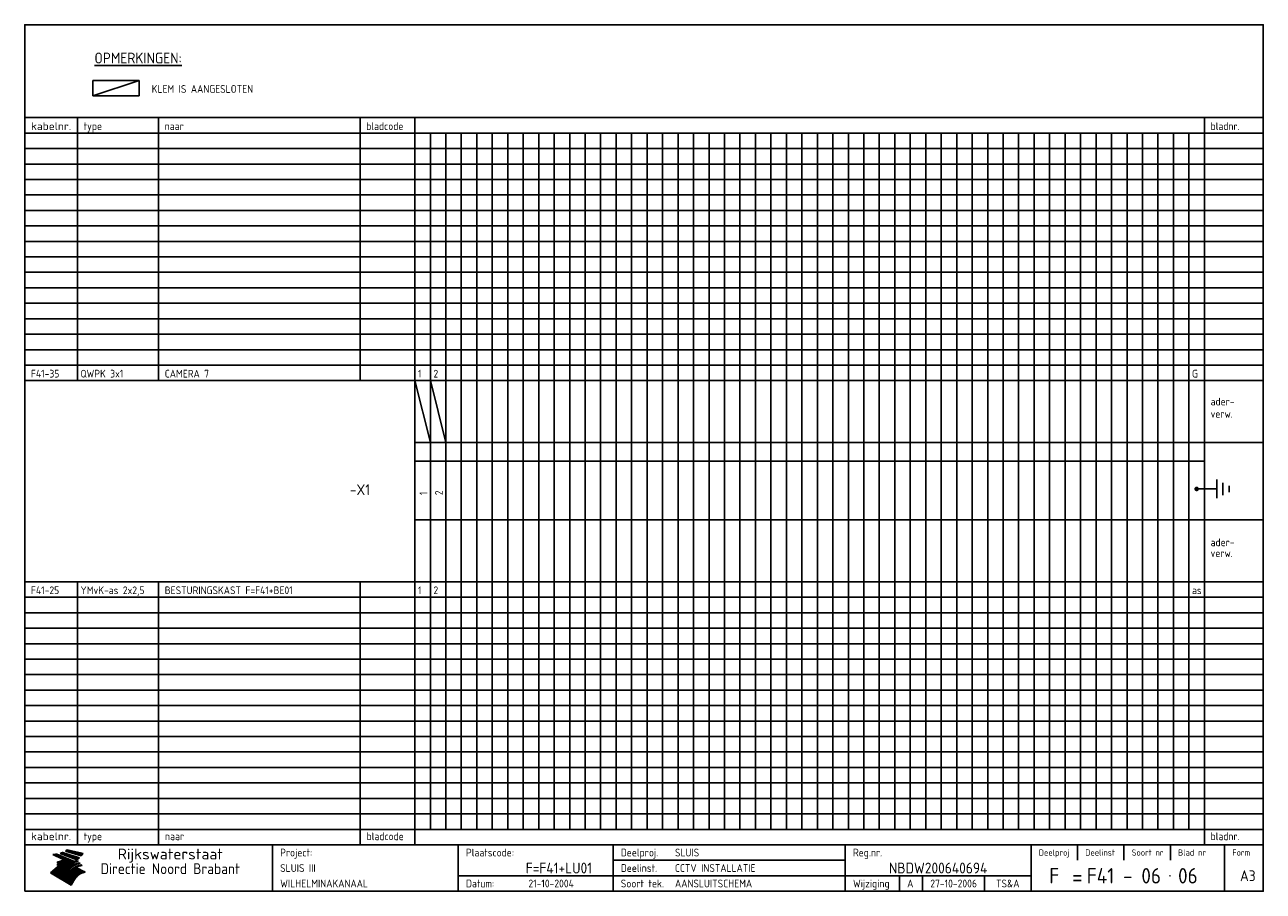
# Model space of a CAD drawing. Extents: x 10 to 410, y 10 to 290.
import ezdxf
from ezdxf.enums import TextEntityAlignment as Align

# ---------------------------------------------------------------- set-up
doc = ezdxf.new("R2010")
doc.units = 0
doc.header["$LTSCALE"] = 10
doc.header["$MEASUREMENT"] = 0
doc.layers.get('0').update_dxf_attribs({"linetype": 'CONTINUOUS'})
for name, color, linetype in [('0-25', 7, 'CONTINUOUS'), ('0-35', 2, 'CONTINUOUS'), ('0-50', 3, 'CONTINUOUS'), ('B-25', 7, 'CONTINUOUS'), ('B-35', 2, 'CONTINUOUS')]:
    doc.layers.add(name, color=color, linetype=linetype)
doc.styles.add('ISO', font='iso.shx')
doc.styles.get("Standard").update_dxf_attribs({"font": 'iso.shx'})

# ---------------------------------------------------------------- blocks, each defined once
blk = doc.blocks.new('KADER-A3')
at = {"layer": '0-25'}
for p, q in [((410, 35), (10, 35)), ((410, 30), (10, 30)), ((350, 25), (350, 20)), ((365, 25), (365, 20)), ((380, 25), (380, 20)), ((200, 20), (275, 20)), ((150, 15), (335, 15)), ((292.5, 15), (292.5, 10)), ((300, 15), (300, 10)), ((320, 15), (320, 10))]:
    blk.add_line(p, q, dxfattribs=at)
at = {"layer": '0-25', "color": 7}
for p, q in [((19.1, 21.89), (25.12, 19)), ((19.1, 21.89), (25.12, 19)), ((19.17, 21.86), (20.7, 21.86)), ((19.29, 21.8), (20.83, 21.8)), ((19.4, 21.75), (20.96, 21.75)), ((19.52, 21.69), (21.09, 21.69)), ((19.64, 21.63), (21.22, 21.63)), ((19.74, 21.92), (20.56, 21.92)), ((19.75, 21.58), (21.36, 21.58)), ((19.87, 21.52), (21.49, 21.52)), ((19.99, 21.47), (21.62, 21.47)), ((20.11, 21.41), (21.75, 21.41)), ((20.22, 21.35), (21.88, 21.35)), ((20.25, 21.97), (20.43, 21.97)), ((20.34, 21.3), (22.02, 21.3)), ((20.38, 21.99), (26.02, 19.59)), ((20.38, 21.99), (26.02, 19.59)), ((20.46, 21.24), (22.15, 21.24)), ((20.57, 21.18), (22.28, 21.18)), ((20.69, 21.13), (22.41, 21.13)), ((20.81, 21.07), (22.55, 21.07)), ((20.92, 21.02), (22.68, 21.02)), ((21.04, 20.96), (22.81, 20.96)), ((21.16, 20.9), (22.94, 20.9)), ((21.27, 20.85), (23.07, 20.85)), ((21.39, 20.79), (23.21, 20.79)), ((21.47, 22.25), (26.83, 20.19)), ((21.47, 22.25), (26.83, 20.19)), ((21.49, 22.25), (23.07, 22.25)), ((21.51, 20.73), (23.34, 20.73)), ((21.6, 22.2), (23.25, 22.2)), ((21.63, 20.68), (23.47, 20.68)), ((21.65, 22.31), (22.89, 22.31)), ((21.74, 20.62), (23.6, 20.62)), ((21.75, 22.14), (23.42, 22.14)), ((21.8, 22.37), (22.71, 22.37)), ((21.86, 20.57), (23.73, 20.57)), ((21.9, 22.08), (23.6, 22.08)), ((21.94, 22.42), (22.53, 22.42)), ((21.98, 20.51), (23.87, 20.51)), ((22.04, 22.03), (23.78, 22.03)), ((22.06, 22.48), (22.36, 22.48)), ((22.09, 20.45), (24, 20.45)), ((22.18, 22.53), (27.65, 20.8)), ((22.18, 22.53), (27.65, 20.8)), ((22.19, 21.97), (23.96, 21.97)), ((22.21, 20.4), (24.13, 20.4)), ((22.33, 20.34), (24.26, 20.34)), ((22.34, 21.92), (24.13, 21.92)), ((22.37, 20), (23.08, 20)), ((22.44, 20.28), (24.4, 20.28)), ((22.48, 21.86), (24.31, 21.86)), ((22.49, 20.06), (23.04, 20.06)), ((22.56, 20.23), (24.53, 20.23)), ((22.61, 20.12), (22.93, 20.12)), ((22.63, 21.8), (24.49, 21.8)), ((22.68, 20.17), (24.66, 20.17)), ((22.71, 20.17), (22.82, 20.17)), ((23.11, 20.02), (22.77, 20.2)), ((23.11, 20.02), (22.77, 20.2)), ((22.78, 21.75), (24.67, 21.75)), ((22.79, 20.12), (24.79, 20.12)), ((22.91, 20.06), (24.92, 20.06)), ((22.92, 21.69), (24.85, 21.69)), ((23.03, 20), (25.06, 20)), ((23.07, 21.63), (25.02, 21.63)), ((23.14, 22.99), (28.22, 21.46)), ((23.14, 22.99), (28.22, 21.46)), ((23.15, 22.98), (25.33, 22.98)), ((23.22, 21.58), (25.2, 21.58)), ((23.23, 23.04), (25.09, 23.04)), ((23.32, 23.1), (24.84, 23.1)), ((23.34, 22.93), (25.57, 22.93)), ((23.36, 21.52), (25.38, 21.52)), ((23.4, 23.15), (24.6, 23.15)), ((23.49, 23.21), (24.36, 23.21)), ((23.51, 21.47), (25.56, 21.47)), ((23.52, 22.87), (25.81, 22.87)), ((23.57, 23.27), (24.12, 23.27)), ((23.64, 23.32), (23.87, 23.32)), ((23.66, 21.41), (25.74, 21.41)), ((23.7, 23.36), (28.82, 22.17)), ((23.7, 23.36), (28.82, 22.17)), ((23.71, 22.82), (26.06, 22.82)), ((23.8, 21.35), (25.91, 21.35)), ((23.9, 22.76), (26.3, 22.76)), ((23.95, 21.3), (26.09, 21.3)), ((24.09, 22.7), (26.54, 22.7)), ((24.09, 21.24), (26.27, 21.24)), ((24.24, 21.18), (26.45, 21.18)), ((24.27, 22.65), (26.78, 22.65)), ((24.39, 21.13), (26.62, 21.13)), ((24.46, 22.59), (27.03, 22.59)), ((24.53, 21.07), (26.8, 21.07)), ((24.65, 22.53), (27.27, 22.53)), ((24.68, 21.02), (26.98, 21.02)), ((24.83, 20.96), (27.16, 20.96)), ((24.84, 22.48), (27.51, 22.48)), ((24.97, 20.9), (27.34, 20.9)), ((25.02, 22.42), (27.75, 22.42)), ((25.12, 20.85), (27.51, 20.85)), ((25.21, 22.37), (28, 22.37)), ((25.27, 20.79), (27.63, 20.79)), ((25.4, 22.31), (28.24, 22.31)), ((25.41, 20.73), (27.57, 20.73)), ((25.56, 20.68), (27.51, 20.68)), ((25.58, 22.25), (28.48, 22.25)), ((25.71, 20.62), (27.44, 20.62)), ((25.77, 22.2), (28.72, 22.2)), ((25.85, 20.57), (27.37, 20.57)), ((25.96, 22.14), (28.79, 22.14)), ((26, 20.51), (27.29, 20.51)), ((26.15, 22.08), (28.75, 22.08)), ((26.15, 20.45), (27.22, 20.45)), ((26.29, 20.4), (27.14, 20.4)), ((26.33, 22.03), (28.71, 22.03)), ((26.44, 20.34), (27.06, 20.34)), ((26.52, 21.97), (28.66, 21.97)), ((26.59, 20.28), (26.97, 20.28)), ((26.71, 21.92), (28.62, 21.92)), ((26.73, 20.23), (26.89, 20.23)), ((26.9, 21.86), (28.57, 21.86)), ((27.08, 21.8), (28.52, 21.8)), ((27.27, 21.75), (28.48, 21.75)), ((27.46, 21.69), (28.43, 21.69)), ((27.65, 21.63), (28.38, 21.63)), ((27.83, 21.58), (28.33, 21.58)), ((28.02, 21.52), (28.28, 21.52)), ((28.21, 21.47), (28.22, 21.47)), ((20.58, 17.88), (18.3, 16)), ((20.58, 17.88), (18.3, 16)), ((24.94, 11.97), (18.3, 16)), ((24.94, 11.97), (18.3, 16)), ((18.31, 16.01), (20.96, 16.01)), ((18.38, 16.07), (21.46, 16.07)), ((18.45, 16.12), (21.88, 16.12)), ((18.52, 16.18), (22.15, 16.18)), ((18.59, 16.23), (22.38, 16.23)), ((18.65, 16.29), (22.58, 16.29)), ((18.72, 16.35), (22.75, 16.35)), ((18.79, 16.4), (22.91, 16.4)), ((18.86, 16.46), (20.6, 16.46)), ((18.93, 16.52), (20.6, 16.52)), ((18.99, 16.57), (20.6, 16.57)), ((19.06, 16.63), (20.6, 16.63)), ((19.13, 16.68), (20.6, 16.68)), ((19.2, 16.74), (20.6, 16.74)), ((19.27, 16.8), (20.6, 16.8)), ((19.33, 16.85), (21.07, 16.85)), ((19.4, 16.91), (21.55, 16.91)), ((19.47, 16.97), (21.88, 16.97)), ((19.54, 17.02), (22.13, 17.02)), ((19.61, 17.08), (22.34, 17.08)), ((19.67, 17.13), (20.6, 17.13)), ((19.74, 17.19), (20.6, 17.19)), ((19.81, 17.25), (20.6, 17.25)), ((19.88, 17.3), (20.6, 17.3)), ((19.95, 17.36), (20.6, 17.36)), ((20.01, 17.42), (20.6, 17.42)), ((20.08, 17.47), (20.93, 17.47)), ((20.15, 17.53), (21.26, 17.53)), ((20.22, 17.58), (21.51, 17.58)), ((20.29, 17.64), (21.72, 17.64)), ((20.35, 17.7), (21.9, 17.7)), ((20.42, 17.75), (22.07, 17.75)), ((20.49, 17.81), (22.22, 17.81)), ((20.56, 17.87), (22.36, 17.87)), ((20.6, 19.11), (20.58, 19.51)), ((20.6, 19.11), (20.58, 19.51)), ((20.58, 19.5), (22.09, 19.5)), ((20.58, 19.44), (21.95, 19.44)), ((20.59, 19.38), (21.79, 19.38)), ((20.59, 19.33), (21.62, 19.33)), ((20.59, 19.27), (21.42, 19.27)), ((20.6, 19.22), (21.2, 19.22)), ((20.6, 19.16), (20.93, 19.16)), ((20.6, 19.11), (20.69, 19.12)), ((20.6, 19.11), (20.69, 19.12)), ((20.6, 18.79), (20.77, 18.81)), ((20.6, 18.79), (20.77, 18.81)), ((20.6, 18.29), (20.6, 18.79)), ((20.6, 18.29), (20.6, 18.79)), ((20.6, 18.77), (22.46, 18.77)), ((20.6, 18.71), (22.33, 18.71)), ((20.6, 18.65), (22.19, 18.65)), ((20.6, 18.6), (22.04, 18.6)), ((20.6, 18.54), (21.87, 18.54)), ((20.6, 18.48), (21.68, 18.48)), ((20.6, 18.43), (21.46, 18.43)), ((20.6, 18.37), (21.21, 18.37)), ((20.6, 18.29), (20.88, 18.32)), ((20.6, 18.29), (20.88, 18.32)), ((20.6, 18.32), (20.87, 18.32)), ((20.6, 17.88), (20.86, 17.91)), ((20.6, 17.88), (20.86, 17.91)), ((20.6, 17.43), (20.97, 17.48)), ((20.6, 17.43), (20.97, 17.48)), ((20.6, 17.43), (20.6, 17.09)), ((20.6, 17.43), (20.6, 17.09)), ((20.6, 17.09), (21.26, 17.16)), ((20.6, 17.09), (21.26, 17.16)), ((20.6, 16.8), (21.37, 16.89)), ((20.6, 16.8), (21.37, 16.89)), ((20.6, 16.8), (20.6, 16.45)), ((20.6, 16.8), (20.6, 16.45)), ((20.6, 16.45), (21.56, 16.56)), ((20.6, 16.45), (21.56, 16.56)), ((20.6, 15.97), (21.67, 16.09)), ((20.6, 15.97), (21.67, 16.09)), ((20.7, 16.46), (23.06, 16.46)), ((20.9, 19.55), (22.23, 19.55)), ((20.9, 18.82), (22.59, 18.82)), ((20.98, 17.92), (22.5, 17.92)), ((21.02, 17.13), (22.53, 17.13)), ((21.19, 19.61), (22.35, 19.61)), ((21.2, 16.52), (23.2, 16.52)), ((21.32, 18.88), (22.71, 18.88)), ((21.32, 17.98), (22.62, 17.98)), ((21.42, 19.67), (22.47, 19.67)), ((21.47, 17.19), (22.7, 17.19)), ((21.59, 18.03), (22.74, 18.03)), ((21.61, 18.93), (22.82, 18.93)), ((21.62, 19.72), (22.59, 19.72)), ((21.72, 16.57), (23.32, 16.57)), ((21.77, 17.25), (22.85, 17.25)), ((21.8, 19.78), (22.69, 19.78)), ((21.8, 18.09), (22.85, 18.09)), ((21.84, 18.99), (22.92, 18.99)), ((21.96, 19.83), (22.79, 19.83)), ((21.99, 18.15), (22.95, 18.15)), ((22.01, 17.3), (22.99, 17.3)), ((22.03, 19.05), (23.03, 19.05)), ((22.1, 16.63), (23.44, 16.63)), ((22.11, 19.89), (22.89, 19.89)), ((22.16, 18.2), (23.05, 18.2)), ((22.21, 19.1), (23.12, 19.1)), ((22.21, 17.36), (23.12, 17.36)), ((22.24, 19.95), (22.99, 19.95)), ((22.31, 18.26), (23.15, 18.26)), ((22.36, 19.16), (23.22, 19.16)), ((22.38, 16.68), (23.56, 16.68)), ((22.39, 17.42), (23.24, 17.42)), ((22.45, 18.32), (23.24, 18.32)), ((22.51, 19.22), (23.3, 19.22)), ((22.56, 17.47), (23.36, 17.47)), ((22.59, 18.37), (23.33, 18.37)), ((22.6, 16.74), (23.66, 16.74)), ((22.64, 19.27), (23.39, 19.27)), ((22.71, 18.43), (23.42, 18.43)), ((22.71, 17.53), (23.47, 17.53)), ((22.77, 19.33), (23.47, 19.33)), ((22.79, 16.8), (23.77, 16.8)), ((22.83, 18.48), (23.5, 18.48)), ((22.84, 17.58), (23.57, 17.58)), ((22.89, 19.38), (23.55, 19.38)), ((22.94, 18.54), (23.58, 18.54)), ((22.96, 16.85), (23.86, 16.85)), ((22.97, 17.64), (23.67, 17.64)), ((23, 19.44), (23.63, 19.44)), ((23.04, 18.6), (23.66, 18.6)), ((23.1, 19.5), (23.72, 19.5)), ((23.1, 17.7), (23.77, 17.7)), ((23.12, 16.91), (23.96, 16.91)), ((23.14, 18.65), (23.74, 18.65)), ((23.15, 19.95), (25.19, 19.95)), ((23.21, 19.55), (23.8, 19.55)), ((23.21, 17.75), (23.86, 17.75)), ((23.21, 16.01), (28.9, 16.01)), ((23.24, 18.71), (23.82, 18.71)), ((23.26, 19.89), (25.32, 19.89)), ((23.26, 16.97), (24.05, 16.97)), ((23.3, 19.61), (23.88, 19.61)), ((23.32, 17.81), (23.95, 17.81)), ((23.33, 18.77), (23.91, 18.77)), ((23.37, 16.07), (29.08, 16.07)), ((23.38, 19.83), (25.45, 19.83)), ((23.39, 19.67), (23.81, 19.67)), ((23.39, 17.02), (24.14, 17.02)), ((23.42, 18.82), (23.99, 18.82)), ((23.42, 17.87), (24.03, 17.87)), ((23.45, 19.7), (23.58, 19.79)), ((23.45, 19.7), (23.58, 19.79)), ((23.48, 19.72), (23.7, 19.72)), ((23.5, 19.78), (25.58, 19.78)), ((23.51, 18.88), (24.07, 18.88)), ((23.51, 16.12), (29.27, 16.12)), ((23.52, 17.92), (24.11, 17.92)), ((23.52, 17.08), (24.22, 17.08)), ((23.54, 18.9), (24.3, 19.42)), ((23.54, 18.9), (24.3, 19.42)), ((23.56, 19.78), (23.59, 19.78)), ((23.56, 19.39), (23.9, 19.62)), ((23.56, 19.39), (23.9, 19.62)), ((23.58, 19.79), (23.9, 19.62)), ((23.58, 19.79), (23.9, 19.62)), ((23.59, 18.93), (24.15, 18.93)), ((23.61, 19.72), (25.72, 19.72)), ((23.62, 17.98), (24.2, 17.98)), ((23.63, 17.13), (24.3, 17.13)), ((23.65, 18.59), (24.62, 19.25)), ((23.65, 18.59), (24.62, 19.25)), ((29.41, 16.17), (23.65, 16.17)), ((23.67, 18.99), (24.23, 18.99)), ((23.71, 18.03), (24.28, 18.03)), ((23.73, 19.67), (25.85, 19.67)), ((23.75, 19.05), (24.32, 19.05)), ((23.75, 17.19), (24.38, 17.19)), ((23.77, 16.23), (29.47, 16.23)), ((23.79, 18.09), (24.36, 18.09)), ((23.83, 19.1), (24.4, 19.1)), ((23.85, 19.61), (25.98, 19.61)), ((23.85, 17.25), (24.46, 17.25)), ((23.88, 18.15), (24.44, 18.15)), ((23.89, 16.29), (29.36, 16.29)), ((23.92, 19.16), (24.48, 19.16)), ((23.94, 18.19), (25.23, 19.07)), ((23.94, 18.19), (25.23, 19.07)), ((23.95, 17.3), (24.55, 17.3)), ((23.96, 19.55), (25.96, 19.55)), ((23.96, 18.2), (24.53, 18.2)), ((24, 19.22), (24.56, 19.22)), ((24, 16.35), (29.24, 16.35)), ((24.04, 18.26), (24.61, 18.26)), ((24.05, 17.36), (24.63, 17.36)), ((24.06, 17.88), (25.34, 18.76)), ((24.06, 17.88), (25.34, 18.76)), ((24.08, 19.5), (25.88, 19.5)), ((24.08, 19.27), (24.58, 19.27)), ((24.11, 16.4), (29.13, 16.4)), ((24.13, 18.32), (24.69, 18.32)), ((24.14, 17.42), (24.71, 17.42)), ((24.16, 19.33), (24.47, 19.33)), ((24.2, 19.44), (25.79, 19.44)), ((24.21, 18.37), (24.77, 18.37)), ((24.21, 16.46), (29.02, 16.46)), ((24.23, 17.47), (24.79, 17.47)), ((24.24, 17.48), (25.52, 18.36)), ((24.24, 17.48), (25.52, 18.36)), ((24.25, 19.38), (24.36, 19.38)), ((24.29, 18.43), (24.85, 18.43)), ((24.3, 19.42), (24.62, 19.25)), ((24.3, 19.42), (24.62, 19.25)), ((24.31, 19.38), (25.71, 19.38)), ((24.31, 17.53), (24.87, 17.53)), ((24.31, 16.52), (28.91, 16.52)), ((24.35, 17.17), (25.64, 18.05)), ((24.35, 17.17), (25.64, 18.05)), ((24.37, 18.48), (24.94, 18.48)), ((24.39, 17.58), (24.96, 17.58)), ((24.4, 16.57), (28.79, 16.57)), ((24.43, 19.33), (25.62, 19.33)), ((24.45, 18.54), (25.02, 18.54)), ((24.47, 17.64), (25.04, 17.64)), ((24.49, 16.63), (28.68, 16.63)), ((24.54, 18.6), (25.1, 18.6)), ((24.55, 19.27), (25.54, 19.27)), ((24.56, 17.7), (25.12, 17.7)), ((24.57, 16.68), (28.57, 16.68)), ((24.62, 18.65), (25.18, 18.65)), ((24.63, 16.72), (25.91, 17.6)), ((24.63, 16.72), (25.91, 17.6)), ((24.64, 17.75), (25.2, 17.75)), ((24.66, 16.74), (28.45, 16.74)), ((24.67, 19.22), (25.45, 19.22)), ((24.7, 18.71), (25.27, 18.71)), ((24.72, 17.81), (25.29, 17.81)), ((24.74, 16.8), (28.34, 16.8)), ((24.78, 19.16), (25.37, 19.16)), ((24.78, 18.77), (25.34, 18.77)), ((24.8, 17.87), (25.37, 17.87)), ((24.82, 16.85), (28.23, 16.85)), ((24.87, 18.82), (25.4, 18.82)), ((24.89, 17.92), (25.45, 17.92)), ((24.9, 19.1), (25.28, 19.1)), ((24.9, 16.91), (28.11, 16.91)), ((24.95, 18.88), (25.45, 18.88)), ((24.97, 17.98), (25.53, 17.98)), ((24.99, 16.97), (28, 16.97)), ((25.02, 19.05), (25.2, 19.05)), ((25.03, 18.93), (25.51, 18.93)), ((25.05, 18.03), (25.61, 18.03)), ((25.07, 17.02), (27.89, 17.02)), ((25.11, 18.99), (25.57, 18.99)), ((26.02, 19.59), (25.12, 19)), ((26.02, 19.59), (25.12, 19)), ((25.13, 18.09), (25.68, 18.09)), ((25.15, 17.08), (27.77, 17.08)), ((25.19, 19.05), (25.63, 19.05)), ((25.21, 18.15), (25.75, 18.15)), ((25.23, 17.13), (27.66, 17.13)), ((25.26, 19.1), (25.7, 19.1)), ((25.3, 18.2), (25.82, 18.2)), ((25.31, 17.19), (27.55, 17.19)), ((25.33, 19.16), (25.77, 19.16)), ((25.38, 18.26), (25.89, 18.26)), ((25.39, 19.22), (25.85, 19.22)), ((25.4, 17.25), (27.43, 17.25)), ((25.46, 18.32), (25.97, 18.32)), ((25.47, 19.27), (25.93, 19.27)), ((25.48, 17.3), (27.32, 17.3)), ((25.54, 19.33), (26.03, 19.33)), ((25.54, 18.37), (26.06, 18.37)), ((25.56, 17.36), (27.21, 17.36)), ((25.62, 18.43), (26.14, 18.43)), ((25.63, 19.38), (26.13, 19.38)), ((25.64, 17.42), (27.1, 17.42)), ((25.7, 18.48), (26.24, 18.48)), ((25.72, 19.44), (26.24, 19.44)), ((25.73, 17.47), (26.98, 17.47)), ((25.79, 18.54), (26.34, 18.54)), ((25.81, 17.53), (26.87, 17.53)), ((25.82, 19.5), (26.36, 19.5)), ((25.89, 18.6), (26.46, 18.6)), ((25.89, 17.58), (26.76, 17.58)), ((25.93, 19.55), (26.53, 19.55)), ((25.96, 17.64), (26.64, 17.64)), ((25.99, 18.65), (26.58, 18.65)), ((26.04, 17.7), (26.59, 17.7)), ((26.06, 19.61), (26.85, 19.61)), ((26.1, 18.71), (26.72, 18.71)), ((26.12, 17.75), (26.67, 17.75)), ((26.2, 17.81), (26.76, 17.81)), ((26.21, 19.67), (27.23, 19.67)), ((26.23, 18.77), (26.89, 18.77)), ((26.29, 17.87), (26.86, 17.87)), ((26.37, 18.82), (27.09, 18.82)), ((26.39, 17.92), (26.97, 17.92)), ((26.44, 19.72), (27.18, 19.72)), ((26.49, 17.98), (27.09, 17.98)), ((26.53, 18.88), (27.34, 18.88)), ((26.56, 17.68), (29.54, 16.2)), ((26.56, 17.68), (29.54, 16.2)), ((26.6, 18.03), (27.22, 18.03)), ((26.72, 18.09), (27.38, 18.09)), ((26.73, 18.93), (27.66, 18.93)), ((26.85, 18.15), (27.56, 18.15)), ((26.99, 18.99), (27.9, 18.99)), ((27, 18.2), (27.8, 18.2)), ((27.13, 19.78), (27.25, 19.64)), ((27.13, 19.78), (27.25, 19.64)), ((27.18, 18.26), (28.13, 18.26)), ((27.26, 19.05), (27.84, 19.05)), ((27.39, 18.32), (28.47, 18.32)), ((27.7, 18.37), (28.49, 18.37)), ((27.78, 19.1), (27.93, 18.96)), ((27.78, 19.1), (27.93, 18.96)), ((28, 18.43), (28.44, 18.43)), ((28.29, 15.83), (29.54, 16.2)), ((28.29, 15.83), (29.54, 16.2)), ((28.39, 18.48), (28.54, 18.32)), ((28.39, 18.48), (28.54, 18.32)), ((29.54, 16.2), (29.45, 16.17)), ((29.54, 16.2), (29.45, 16.17)), ((29.46, 16.18), (29.47, 16.18)), ((18.38, 15.95), (20.6, 15.95)), ((18.47, 15.9), (20.6, 15.9)), ((18.57, 15.84), (20.6, 15.84)), ((18.66, 15.78), (20.6, 15.78)), ((18.75, 15.73), (20.6, 15.73)), ((18.85, 15.67), (20.6, 15.67)), ((18.94, 15.62), (20.6, 15.62)), ((19.03, 15.56), (27.83, 15.56)), ((19.12, 15.5), (27.75, 15.5)), ((19.22, 15.45), (27.66, 15.45)), ((19.31, 15.39), (27.58, 15.39)), ((19.4, 15.33), (27.5, 15.33)), ((19.49, 15.28), (27.43, 15.28)), ((19.59, 15.22), (27.36, 15.22)), ((19.68, 15.17), (27.29, 15.17)), ((19.77, 15.11), (27.22, 15.11)), ((19.86, 15.05), (27.15, 15.05)), ((19.96, 15), (27.09, 15)), ((20.05, 14.94), (27.02, 14.94)), ((20.14, 14.88), (26.96, 14.88)), ((20.24, 14.83), (26.9, 14.83)), ((20.33, 14.77), (26.84, 14.77)), ((20.42, 14.72), (26.79, 14.72)), ((20.51, 14.66), (26.73, 14.66)), ((20.6, 15.97), (20.6, 15.58)), ((20.6, 15.97), (20.6, 15.58)), ((20.6, 15.58), (21.95, 15.73)), ((20.6, 15.58), (21.95, 15.73)), ((20.61, 14.6), (26.68, 14.6)), ((20.7, 14.55), (26.62, 14.55)), ((20.79, 14.49), (26.57, 14.49)), ((20.88, 14.43), (26.52, 14.43)), ((20.94, 15.62), (27.92, 15.62)), ((20.98, 14.38), (26.47, 14.38)), ((21.07, 14.32), (26.42, 14.32)), ((21.16, 14.27), (26.38, 14.27)), ((21.25, 14.21), (26.33, 14.21)), ((21.35, 14.15), (26.29, 14.15)), ((21.44, 14.1), (26.24, 14.1)), ((21.45, 15.67), (28.01, 15.67)), ((21.53, 14.04), (26.2, 14.04)), ((21.63, 13.98), (26.16, 13.98)), ((21.72, 13.93), (26.12, 13.93)), ((21.81, 13.87), (26.08, 13.87)), ((21.9, 13.82), (26.04, 13.82)), ((21.96, 15.73), (28.11, 15.73)), ((22, 13.76), (26, 13.76)), ((22.09, 13.7), (25.96, 13.7)), ((22.18, 13.65), (25.93, 13.65)), ((22.27, 13.59), (25.89, 13.59)), ((22.34, 15.78), (28.21, 15.78)), ((22.37, 13.53), (25.86, 13.53)), ((22.46, 13.48), (25.82, 13.48)), ((22.55, 13.42), (25.79, 13.42)), ((22.62, 15.84), (28.33, 15.84)), ((22.65, 13.37), (25.76, 13.37)), ((22.74, 13.31), (25.73, 13.31)), ((22.83, 13.25), (25.69, 13.25)), ((22.84, 15.9), (28.52, 15.9)), ((22.92, 13.2), (25.66, 13.2)), ((23.02, 13.14), (25.63, 13.14)), ((23.04, 15.95), (28.71, 15.95)), ((23.11, 13.08), (25.59, 13.08)), ((23.2, 13.03), (25.56, 13.03)), ((23.29, 12.97), (25.53, 12.97)), ((23.39, 12.92), (25.5, 12.92)), ((23.48, 12.86), (25.46, 12.86)), ((23.57, 12.8), (25.43, 12.8)), ((23.66, 12.75), (25.4, 12.75)), ((23.76, 12.69), (25.36, 12.69)), ((23.85, 12.63), (25.33, 12.63)), ((23.94, 12.58), (25.3, 12.58)), ((24.04, 12.52), (25.26, 12.52)), ((24.13, 12.47), (25.23, 12.47)), ((24.22, 12.41), (25.2, 12.41)), ((24.31, 12.35), (25.17, 12.35)), ((24.41, 12.3), (25.13, 12.3)), ((24.5, 12.24), (25.1, 12.24)), ((24.59, 12.18), (25.07, 12.18)), ((24.68, 12.13), (25.03, 12.13)), ((24.78, 12.07), (25, 12.07)), ((24.87, 12.02), (24.97, 12.02)), ((24.94, 11.97), (25.81, 13.45)), ((24.94, 11.97), (25.81, 13.45))]:
    blk.add_line(p, q, dxfattribs=at)
for centre, radius, start, end in [((19.15, 29.7), 7.8, 269.6055, 279.0886), ((19.15, 29.7), 7.8, 269.6055, 279.0886), ((19.93, 25.38), 5.91, 276.3402, 298.7463), ((19.93, 25.38), 5.91, 276.3402, 298.7463), ((19.84, 25.09), 6.03, 278.129, 302.868), ((19.84, 25.09), 6.03, 278.129, 302.868), ((19.84, 27.26), 5.27, 288.0217, 296.3084), ((19.84, 27.26), 5.27, 288.0217, 296.3084), ((20.49, 27.56), 5.28, 300.0654, 307.393), ((20.49, 27.56), 5.28, 300.0654, 307.393), ((24.11, 24.7), 5.26, 301.1147, 312.2814), ((24.11, 24.7), 5.26, 301.1147, 312.2814), ((21.95, 27.32), 8.59, 316.9248, 323.1399), ((21.95, 27.32), 8.59, 316.9248, 323.1399), ((20.21, 23.78), 5.91, 273.6149, 304.3803), ((20.21, 23.78), 5.91, 273.6149, 304.3803), ((20.35, 24.56), 5.76, 274.164, 302.5474), ((20.35, 24.56), 5.76, 274.164, 302.5474), ((20.05, 24.28), 6.02, 277.9472, 305.7139), ((20.05, 24.28), 6.02, 277.9472, 305.7139), ((20.04, 23.49), 6.09, 278.8115, 306.4242), ((20.04, 23.49), 6.09, 278.8115, 306.4242), ((20.53, 23.07), 5.96, 277.0519, 304.973), ((20.53, 23.07), 5.96, 277.0519, 304.973), ((20.72, 22.76), 5.91, 276.3402, 304.3803), ((20.72, 22.76), 5.91, 276.3402, 304.3803), ((21.06, 22.34), 5.81, 274.9043, 303.1745), ((21.06, 22.34), 5.81, 274.9043, 303.1745), ((20.82, 22.06), 6.04, 278.1111, 305.8489), ((20.82, 22.06), 6.04, 278.1111, 305.8489), ((21.3, 21.6), 5.91, 276.3402, 304.3803), ((21.3, 21.6), 5.91, 276.3402, 304.3803), ((27.05, 17.17), 2.63, 107.4286, 133.7799), ((27.05, 17.17), 2.63, 107.4286, 133.7799), ((27.45, 16.91), 2.81, 110.4143, 138.7411), ((27.45, 16.91), 2.81, 110.4143, 138.7411), ((27.57, 15.64), 3.4, 98.1566, 126.9045), ((27.57, 15.64), 3.4, 98.1566, 126.9045), ((27.91, 15.54), 3.39, 100.5835, 132.088), ((27.91, 15.54), 3.39, 100.5835, 132.088), ((28.21, 14.74), 3.67, 95.7581, 128.7216), ((28.21, 14.74), 3.67, 95.7581, 128.7216), ((27.01, 16.84), 2.93, 87.7348, 104.8316), ((27.01, 16.84), 2.93, 87.7348, 104.8316), ((27.37, 15.71), 3.93, 91.7838, 103.2817), ((27.37, 15.71), 3.93, 91.7838, 103.2817), ((28.4, 15.05), 3.21, 96.3886, 125.0052), ((28.4, 15.05), 3.21, 96.3886, 125.0052), ((27.82, 16.31), 2.8, 90.634, 105.1984), ((27.82, 16.31), 2.8, 90.634, 105.1984), ((28.19, 15.04), 3.93, 93.8342, 103.2817), ((28.19, 15.04), 3.93, 93.8342, 103.2817), ((28.58, 15.69), 2.8, 93.8141, 105.1984), ((28.58, 15.69), 2.8, 93.8141, 105.1984), ((28.95, 14.41), 3.93, 96.0135, 103.2817), ((28.95, 14.41), 3.93, 96.0135, 103.2817), ((31.24, 10.26), 6.3, 117.9568, 149.6251), ((31.24, 10.26), 6.3, 117.9568, 149.6251)]:
    blk.add_arc(centre, radius, start, end, dxfattribs=at)
at = {"layer": '0-35'}
for p, q in [((90, 25), (90, 10)), ((150, 25), (150, 10)), ((200, 25), (200, 10)), ((275, 25), (275, 10)), ((335, 25), (335, 10)), ((397.5, 25), (397.5, 10))]:
    blk.add_line(p, q, dxfattribs=at)
at = {"layer": '0-50'}
for p, q in [((10, 25), (410, 25)), ((348.75, 15), (351.25, 15)), ((348.75, 13.5), (351.25, 13.5))]:
    blk.add_line(p, q, dxfattribs=at)
blk.add_lwpolyline([(10, 10), (410, 10), (410, 290), (10, 290)], close=True, dxfattribs=at)
at = {"layer": '0-50', "const_width": 0.25}
blk.add_lwpolyline([(379.75, 15, 1), (380, 15, 1)], format="xyb", close=True, dxfattribs=at)
at = {"layer": '0-25', "style": 'ISO'}
for s, height, p in [('Project:', 2.5, (92.5, 22.5)), ('Plaatscode:', 2.5, (152.5, 22.5)), ('Deelproj.', 2.5, (202.5, 22.5)), ('Reg.nr.', 2.5, (277.5, 22.5)), ('Deelproj', 2, (337.5, 22.5)), ('Deelinst', 2, (352.5, 22.5)), ('Soort nr', 2, (367.5, 22.5)), ('Blad nr', 2, (382.5, 22.5)), ('Form', 2, (400, 22.5)), ('Deelinst.', 2.5, (202.5, 17.5)), ('Datum:', 2.5, (152.5, 12.5)), ('Soort tek.', 2.5, (202.5, 12.5)), ('Wijziging', 2.5, (277.5, 12.5))]:
    blk.add_text(s, height=height, dxfattribs=at).set_placement(p, align=Align.MIDDLE_LEFT)
for tag, p in [('N', (220, 22.5)), ('B', (92.5, 17.5)), ('P', (220, 17.5)), ('C', (92.5, 12.5)), ('U', (220, 12.5)), ('REV', (295, 12.5))]:
    blk.add_attdef(tag, text='', height=2.5, dxfattribs=at).set_placement(p, align=Align.MIDDLE_LEFT)
for tag, p in [('W', (180, 12.5)), ('Z', (310, 12.5)), ('Y', (327.5, 12.5))]:
    blk.add_attdef(tag, text='', height=2.5, dxfattribs=at).set_placement(p, align=Align.MIDDLE)
at = {"layer": '0-35', "style": 'ISO', "width": 1.00614}
blk.add_text('Rijkswaterstaat', height=3.5, dxfattribs=at).set_placement((40, 20.28), (74, 20.28), align=Align.FIT)
at = {"layer": '0-35', "color": 2, "style": 'ISO', "width": 0.948867}
blk.add_text('Directie Noord Brabant', height=3.5, dxfattribs=at).set_placement((34.5, 15.53), (79.5, 15.53), align=Align.FIT)
at = {"layer": '0-35', "style": 'ISO'}
for tag, p in [('X', (178.5, 17.5)), ('FORM', (402.5, 15))]:
    blk.add_attdef(tag, text='', height=3.5, dxfattribs=at).set_placement(p, align=Align.MIDDLE_LEFT)
blk.add_attdef('RNR', text='', height=3.5, dxfattribs=at).set_placement((305, 17.5), align=Align.MIDDLE)
at = {"layer": '0-50', "style": 'ISO'}
for tag, p in [('M', (342.5, 15)), ('O', (365, 15))]:
    blk.add_attdef(tag, text='', height=5, dxfattribs=at).set_placement(p, align=Align.MIDDLE)
blk.add_attdef('Q', text='', height=5, dxfattribs=at).set_placement((382.5, 15), align=Align.MIDDLE_LEFT)

msp = doc.modelspace()

# ---------------------------------------------------------------- linework, layer by layer
for p, q in [((136, 175), (141, 155)), ((141, 175), (146, 155))]:
    msp.add_line(p, q)
at = {"layer": '0-25'}
for p, q in [((10, 260), (410, 260)), ((10, 255), (410, 255)), ((141, 255), (141, 175)), ((146, 255), (146, 175)), ((151, 255), (151, 175)), ((156, 255), (156, 175)), ((161, 255), (161, 30)), ((166, 255), (166, 175)), ((171, 255), (171, 175)), ((176, 255), (176, 175)), ((181, 255), (181, 175)), ((186, 255), (186, 30)), ((191, 255), (191, 175)), ((196, 255), (196, 175)), ((201, 255), (201, 175)), ((206, 255), (206, 175)), ((211, 255), (211, 30)), ((216, 255), (216, 175)), ((221, 255), (221, 175)), ((226, 255), (226, 175)), ((231, 255), (231, 175)), ((236, 255), (236, 30)), ((241, 255), (241, 175)), ((246, 255), (246, 175)), ((251, 255), (251, 175)), ((256, 255), (256, 175)), ((261, 255), (261, 30)), ((266, 255), (266, 175)), ((271, 255), (271, 175)), ((276, 255), (276, 175)), ((281, 255), (281, 175)), ((286, 255), (286, 30)), ((291, 255), (291, 175)), ((296, 255), (296, 175)), ((301, 255), (301, 175)), ((306, 255), (306, 175)), ((311, 255), (311, 30)), ((316, 255), (316, 175)), ((321, 255), (321, 175)), ((326, 255), (326, 175)), ((331, 255), (331, 175)), ((336, 255), (336, 30)), ((341, 255), (341, 175)), ((346, 255), (346, 175)), ((351, 255), (351, 175)), ((356, 255), (356, 175)), ((361, 255), (361, 30)), ((366, 255), (366, 175)), ((371, 255), (371, 175)), ((376, 255), (376, 175)), ((381, 255), (381, 175)), ((386, 255), (386, 30)), ((10, 250), (410, 250)), ((10, 245), (410, 245)), ((10, 240), (410, 240)), ((10, 235), (410, 235)), ((10, 230), (410, 230)), ((10, 225), (410, 225)), ((10, 220), (410, 220)), ((10, 215), (410, 215)), ((10, 210), (410, 210)), ((10, 205), (410, 205)), ((10, 200), (410, 200)), ((10, 195), (410, 195)), ((10, 190), (410, 190)), ((10, 185), (410, 185)), ((10, 180), (410, 180)), ((10, 175), (410, 175)), ((141, 175), (141, 110)), ((146, 175), (146, 110)), ((151, 175), (151, 110)), ((156, 175), (156, 110)), ((166, 175), (166, 110)), ((171, 175), (171, 110)), ((176, 175), (176, 110)), ((181, 175), (181, 110)), ((191, 175), (191, 110)), ((196, 175), (196, 110)), ((201, 175), (201, 110)), ((206, 175), (206, 110)), ((216, 175), (216, 110)), ((221, 175), (221, 110)), ((226, 175), (226, 110)), ((231, 175), (231, 110)), ((241, 175), (241, 110)), ((246, 175), (246, 110)), ((251, 175), (251, 110)), ((256, 175), (256, 110)), ((266, 175), (266, 110)), ((271, 175), (271, 110)), ((276, 175), (276, 110)), ((281, 175), (281, 110)), ((291, 175), (291, 110)), ((296, 175), (296, 110)), ((301, 175), (301, 110)), ((306, 175), (306, 110)), ((316, 175), (316, 110)), ((321, 175), (321, 110)), ((326, 175), (326, 110)), ((331, 175), (331, 110)), ((341, 175), (341, 110)), ((346, 175), (346, 110)), ((351, 175), (351, 110)), ((356, 175), (356, 110)), ((366, 175), (366, 110)), ((371, 175), (371, 110)), ((376, 175), (376, 110)), ((381, 175), (381, 110)), ((136, 149), (391, 149)), ((389, 140), (395, 140)), ((395, 143), (395, 137)), ((397, 142), (397, 138)), ((399, 141), (399, 139)), ((10, 110), (410, 110)), ((141, 110), (141, 30)), ((146, 110), (146, 30)), ((151, 110), (151, 30)), ((156, 110), (156, 30)), ((166, 110), (166, 30)), ((171, 110), (171, 30)), ((176, 110), (176, 30)), ((181, 110), (181, 30)), ((191, 110), (191, 30)), ((196, 110), (196, 30)), ((201, 110), (201, 30)), ((206, 110), (206, 30)), ((216, 110), (216, 30)), ((221, 110), (221, 30)), ((226, 110), (226, 30)), ((231, 110), (231, 30)), ((241, 110), (241, 30)), ((246, 110), (246, 30)), ((251, 110), (251, 30)), ((256, 110), (256, 30)), ((266, 110), (266, 30)), ((271, 110), (271, 30)), ((276, 110), (276, 30)), ((281, 110), (281, 30)), ((291, 110), (291, 30)), ((296, 110), (296, 30)), ((301, 110), (301, 30)), ((306, 110), (306, 30)), ((316, 110), (316, 30)), ((321, 110), (321, 30)), ((326, 110), (326, 30)), ((331, 110), (331, 30)), ((341, 110), (341, 30)), ((346, 110), (346, 30)), ((351, 110), (351, 30)), ((356, 110), (356, 30)), ((366, 110), (366, 30)), ((371, 110), (371, 30)), ((376, 110), (376, 30)), ((381, 110), (381, 30)), ((10, 105), (410, 105)), ((10, 100), (410, 100)), ((10, 95), (410, 95)), ((10, 90), (410, 90)), ((10, 85), (410, 85)), ((10, 80), (410, 80)), ((10, 75), (410, 75)), ((10, 70), (410, 70)), ((10, 65), (410, 65)), ((10, 60), (410, 60)), ((10, 55), (410, 55)), ((10, 50), (410, 50)), ((10, 45), (410, 45)), ((10, 40), (410, 40))]:
    msp.add_line(p, q, dxfattribs=at)
at = {"layer": '0-25', "const_width": 0.75}
msp.add_lwpolyline([(388.125, 140, 1), (388.875, 140, 1)], format="xyb", close=True, dxfattribs=at)
at = {"layer": '0-35'}
for p, q in [((32, 272), (32, 267)), ((47, 272), (32, 272)), ((32, 267), (47, 272)), ((47, 267), (47, 272)), ((32, 267), (47, 267)), ((27, 260), (27, 175)), ((53.212, 260), (53.212, 175)), ((118.274, 260), (118.274, 175)), ((136, 260), (136, 25)), ((391, 260), (391, 25)), ((136, 155), (410, 155)), ((136, 130), (410, 130)), ((27, 110), (27, 25)), ((53.212, 110), (53.212, 25)), ((118.274, 110), (118.274, 25))]:
    msp.add_line(p, q, dxfattribs=at)

# ---------------------------------------------------------------- block references
ref = msp.add_blockref('KADER-A3', (0, 0))
ref.add_attrib('B', 'SLUIS III', dxfattribs={"layer": '0-25', "height": 2.5, "style": 'ISO'}).set_placement((92.5, 17.5), align=Align.MIDDLE_LEFT)
ref.add_attrib('C', 'WILHELMINAKANAAL', dxfattribs={"layer": '0-25', "height": 2.5, "style": 'ISO'}).set_placement((92.5, 12.5), align=Align.MIDDLE_LEFT)
ref.add_attrib('N', 'SLUIS', dxfattribs={"layer": '0-25', "height": 2.5, "style": 'ISO'}).set_placement((220, 22.5), align=Align.MIDDLE_LEFT)
ref.add_attrib('P', 'CCTV INSTALLATIE', dxfattribs={"layer": '0-25', "height": 2.5, "style": 'ISO'}).set_placement((220, 17.5), align=Align.MIDDLE_LEFT)
ref.add_attrib('U', 'AANSLUITSCHEMA', dxfattribs={"layer": '0-25', "height": 2.5, "style": 'ISO'}).set_placement((220, 12.5), align=Align.MIDDLE_LEFT)
ref.add_attrib('M', 'F', dxfattribs={"layer": '0-50', "height": 5, "style": 'ISO'}).set_placement((342.5, 15), align=Align.MIDDLE)
ref.add_attrib('O', 'F41 - 06', dxfattribs={"layer": '0-50', "height": 5, "style": 'ISO'}).set_placement((365, 15), align=Align.MIDDLE)
ref.add_attrib('Q', '06', dxfattribs={"layer": '0-50', "height": 5, "style": 'ISO'}).set_placement((382.5, 15), align=Align.MIDDLE_LEFT)
ref.add_attrib('X', 'F=F41+LU01', dxfattribs={"layer": '0-35', "height": 3.5, "style": 'ISO'}).set_placement((171.809, 17.5), align=Align.MIDDLE_LEFT)
ref.add_attrib('RNR', 'NBDW200640694', dxfattribs={"layer": '0-35', "height": 3.5, "style": 'ISO'}).set_placement((305, 17.5), align=Align.MIDDLE)
ref.add_attrib('W', '21-10-2004', dxfattribs={"layer": '0-25', "height": 2.5, "style": 'ISO'}).set_placement((180, 12.5), align=Align.MIDDLE)
ref.add_attrib('FORM', 'A3', dxfattribs={"layer": '0-35', "height": 3.5, "style": 'ISO'}).set_placement((402.5, 15), align=Align.MIDDLE_LEFT)
ref.add_attrib('REV', 'A', dxfattribs={"layer": '0-25', "height": 2.5, "style": 'ISO'}).set_placement((295, 12.5), align=Align.MIDDLE_LEFT)
ref.add_attrib('Z', '27-10-2006', dxfattribs={"layer": '0-25', "height": 2.5, "style": 'ISO'}).set_placement((310, 12.5), align=Align.MIDDLE)
ref.add_attrib('Y', 'TS&A', dxfattribs={"layer": '0-25', "height": 2.5, "style": 'ISO'}).set_placement((327.5, 12.5), align=Align.MIDDLE)

# ---------------------------------------------------------------- texts
at = {"layer": 'B-25'}
for s, p in [('KLEM IS AANGESLOTEN', (51, 268)), ('F41-35', (12, 176)), ('QWPK 3x1', (28, 176)), ('CAMERA 7', (55.212, 176)), ('1', (137, 176)), ('2', (142, 176)), ('G', (387, 176)), ('F41-25', (12, 106)), ('YMvK-as 2x2,5', (28, 106)), ('BESTURINGSKAST F=F41+BE01', (55.212, 106)), ('1', (137, 106)), ('2', (142, 106)), ('as', (387, 106)), ('.', (387, 106))]:
    msp.add_text(s, height=2.5, dxfattribs=at).set_placement(p)
at = {"layer": 'B-25', "style": 'ISO', "width": 1.11828}
for p, p2 in [((12, 256), (25, 256)), ((12, 26.5), (25, 26.5))]:
    msp.add_text('kabelnr.', height=2.5, dxfattribs=at).set_placement(p, p2, align=Align.FIT)
at = {"layer": 'B-25', "style": 'ISO'}
for s, p in [('type', (29, 256)), ('naar', (55.212, 256)), ('bladcode', (120.274, 256)), ('bladnr.', (393, 256)), ('ader-', (393, 167)), ('verw.', (393, 163)), ('ader-', (393, 121.5)), ('verw.', (393, 118)), ('type', (29, 26.5)), ('naar', (55.319, 26.5)), ('bladcode', (120.397, 26.5)), ('bladnr.', (393, 26.5))]:
    msp.add_text(s, height=2.5, dxfattribs=at).set_placement(p)
at = {"layer": 'B-25'}
for s, p in [('1', (140, 138)), ('2', (145, 138))]:
    msp.add_text(s, height=2.5, rotation=90, dxfattribs=at).set_placement(p)
at = {"layer": 'B-35'}
for s, p in [('%%UOPMERKINGEN:', (32.5, 277.5)), ('-X1', (115, 138))]:
    msp.add_text(s, height=3.5, dxfattribs=at).set_placement(p)

doc.saveas('drawing.dxf')
